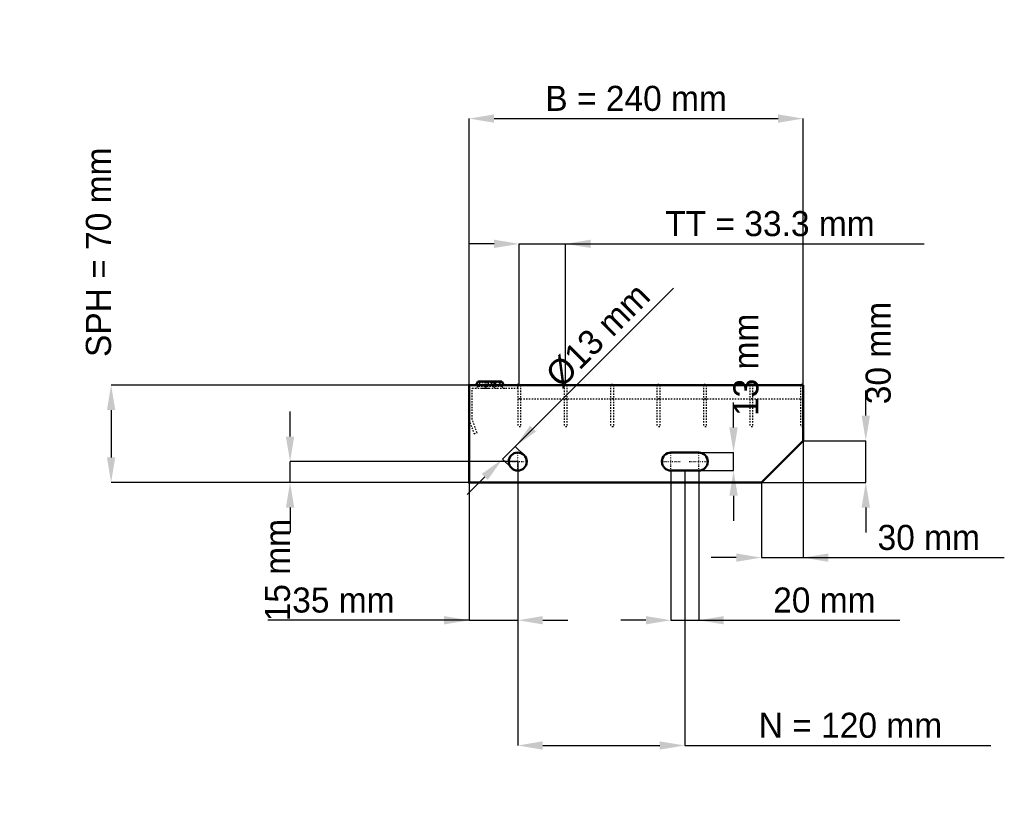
# Model space of a CAD drawing. Header units: millimetres. Extents: x -323 to 385, y -231 to 333.
import ezdxf

# ---------------------------------------------------------------- set-up
doc = ezdxf.new("R2010")
doc.units = ezdxf.units.MM
doc.linetypes.add('Center', pattern=[1.5, 0.45, -0.5, 0.05, -0.5])
doc.linetypes.add('Dashed', pattern=[2, 1, -1])
for name, color, linetype, lineweight in [('2d ConnectionPoints', 7, 'Continuous', 50), ('AM_0', 7, 'Continuous', 50), ('AM_5', 3, 'Continuous', 25), ('AM_7', 7, 'Center', 25), ('AM_9', 6, 'Dashed', 25)]:
    doc.layers.add(name, color=color, linetype=linetype, lineweight=lineweight)
doc.dimstyles.new('ISO-25', dxfattribs={"dimtxt": 2.5, "dimasz": 2.5, "dimexe": 1.25, "dimexo": 0.625, "dimtad": 1, "dimtxsty": 'Standard', "dimcen": 2.5, "dimadec": 0, "dimazin": 0, "dimtfac": 1, "dimtmove": 0, "dimatfit": 3, "dimfxl": 1, "dimarcsym": 0})

# ---------------------------------------------------------------- blocks, each defined once
blk = doc.blocks.new('1_240_2_33_33_6_VERTICAL_0_in_LPP23033112S119002407036350_0')
at = {"layer": 'AM_9'}
blk.add_line((35, 60), (240, 60), dxfattribs=at)
blk = doc.blocks.new('2_900_350_11_11_2_6_3_FRONT_0_in_LPP23033112S119002407036350_0')
at = {"layer": 'AM_0'}
for p, q in [((6.43, 72.46), (5.01, 70)), ((6.43, 72.46), (23.57, 72.46)), ((18.99, 70), (17.57, 72.46)), ((24.99, 70), (23.57, 72.46))]:
    blk.add_line(p, q, dxfattribs=at)
at = {"layer": 'AM_7'}
for p, q in [((12, 73), (12, 67.5)), ((18, 73), (18, 67.5))]:
    blk.add_line(p, q, dxfattribs=at)
at = {"layer": 'AM_9'}
for p, q in [((7.89, 71.62), (6.3, 68.87)), ((6.43, 72.46), (7.89, 71.62)), ((22.11, 71.62), (7.89, 71.62)), ((12.43, 72.46), (11.01, 70)), ((13.89, 71.62), (12.3, 68.87)), ((12.43, 72.46), (13.89, 71.62)), ((16.11, 71.62), (17.57, 72.46)), ((17.7, 68.87), (16.11, 71.62)), ((22.11, 71.62), (23.57, 72.46)), ((23.7, 68.87), (22.11, 71.62)), ((2.25, 45.4), (2.25, 67.75)), ((2.25, 67.75), (35, 67.75)), ((23.7, 68.87), (6.3, 68.87)), ((8.92, 67.75), (10.85, 67.82)), ((35, 67.75), (35, 70)), ((0, 45), (3.64, 35)), ((5.75, 35.77), (2.25, 45.4)), ((3.64, 35), (5.75, 35.77))]:
    blk.add_line(p, q, dxfattribs=at)
blk.add_lwpolyline([(10.85, 67.82), (12, 67.84), (13.54, 67.8), (15.08, 67.75)], dxfattribs=at)
for centre, start, end in [((4.35, 70), 270, 330), ((10.35, 70), 270, 330), ((19.65, 70), 210, 270), ((25.65, 70), 210, 270)]:
    blk.add_arc(centre, 2.25, start, end, dxfattribs=at)
blk = doc.blocks.new('3_900_0_30_11_11_2_3_HORIZONTAL_1_0_in_LPP23033112S119002407036350_0')
at = {"layer": 'AM_9'}
for p, q in [((238, 70), (238, 40)), ((240, 60), (238, 60)), ((240, 40), (238, 40))]:
    blk.add_line(p, q, dxfattribs=at)
blk = doc.blocks.new('4_900_0_30_11_11_2_3_HORIZONTAL_2_0_in_LPP23033112S119002407036350_0')
at = {"layer": 'AM_9'}
for p, q in [((201.65, 70), (201.65, 40)), ((203.65, 70), (203.65, 40)), ((203.65, 60), (201.65, 60)), ((203.65, 40), (201.65, 40))]:
    blk.add_line(p, q, dxfattribs=at)
blk = doc.blocks.new('5_900_0_30_11_11_2_3_HORIZONTAL_3_0_in_LPP23033112S119002407036350_0')
at = {"layer": 'AM_9'}
for p, q in [((168.32, 70), (168.32, 40)), ((170.32, 70), (170.32, 40)), ((170.32, 60), (168.32, 60)), ((170.32, 40), (168.32, 40))]:
    blk.add_line(p, q, dxfattribs=at)
blk = doc.blocks.new('6_900_0_30_11_11_2_3_HORIZONTAL_4_0_in_LPP23033112S119002407036350_0')
at = {"layer": 'AM_9'}
for p, q in [((134.99, 70), (134.99, 40)), ((136.99, 70), (136.99, 40)), ((136.99, 60), (134.99, 60)), ((136.99, 40), (134.99, 40))]:
    blk.add_line(p, q, dxfattribs=at)
blk = doc.blocks.new('7_900_0_30_11_11_2_3_HORIZONTAL_5_0_in_LPP23033112S119002407036350_0')
at = {"layer": 'AM_9'}
for p, q in [((101.66, 70), (101.66, 40)), ((103.66, 70), (103.66, 40)), ((103.66, 60), (101.66, 60)), ((103.66, 40), (101.66, 40))]:
    blk.add_line(p, q, dxfattribs=at)
blk = doc.blocks.new('8_900_0_30_11_11_2_3_HORIZONTAL_6_0_in_LPP23033112S119002407036350_0')
at = {"layer": 'AM_9'}
for p, q in [((68.33, 70), (68.33, 40)), ((70.33, 70), (70.33, 40)), ((70.33, 60), (68.33, 60)), ((70.33, 40), (68.33, 40))]:
    blk.add_line(p, q, dxfattribs=at)
blk = doc.blocks.new('9_900_0_30_11_11_2_3_HORIZONTAL_7_0_in_LPP23033112S119002407036350_0')
at = {"layer": 'AM_9'}
for p, q in [((35, 70), (35, 40)), ((37, 70), (37, 40)), ((37, 60), (35, 60)), ((37, 40), (35, 40))]:
    blk.add_line(p, q, dxfattribs=at)
blk = doc.blocks.new('10_240_900_350_2_33_33_6_70_3_LEFT_0_in_LPP23033112S119002407036350_0')
at = {"layer": 'AM_0'}
for p, q in [((240, 70), (0, 70)), ((0, 70), (0, 0)), ((240, 30), (240, 70)), ((210, 0), (240, 30)), ((165, 21.5), (145, 21.5)), ((145, 8.5), (165, 8.5)), ((0, 0), (210, 0))]:
    blk.add_line(p, q, dxfattribs=at)
blk.add_circle((35, 15), 6.5, dxfattribs=at)
for centre, start, end in [((145, 15), 90, 270), ((165, 15), 270, 90)]:
    blk.add_arc(centre, 6.5, start, end, dxfattribs=at)
at = {"layer": 'AM_7'}
for p, q in [((35, 8.175), (35, 21.825)), ((145, 8.175), (145, 21.825)), ((165, 8.175), (165, 21.825)), ((28.175, 15), (41.825, 15)), ((138.175, 15), (151.825, 15)), ((158.175, 15), (171.825, 15))]:
    blk.add_line(p, q, dxfattribs=at)
blk = doc.blocks.new('*D11')
at = {"layer": 'AM_5', "color": 0, "lineweight": -2}
for p, q in [((0, 70), (0, 261.46)), ((18, 261.46), (222, 261.46)), ((240, 70), (240, 261.46))]:
    blk.add_line(p, q, dxfattribs=at)
at = {"layer": 'AM_5', "color": 0}
for points in [[(18, 264.46), (18, 258.46), (0, 261.46)], [(222, 258.46), (222, 264.46), (240, 261.46)]]:
    blk.add_solid(points, dxfattribs=at)
at = {"layer": 'Defpoints', "color": 0}
for p in [(240, 261.46), (0, 70), (240, 70)]:
    blk.add_point(p, dxfattribs=at)
at = {"layer": 'AM_5', "color": 0, "insert": (120, 275.86), "char_height": 18, "attachment_point": 5}
blk.add_mtext('B = 240 mm', dxfattribs=at)
blk = doc.blocks.new('*D12')
at = {"layer": 'AM_5', "color": 0, "lineweight": -2}
for p, q in [((18, 171.46), (0, 171.46)), ((36, 70), (36, 171.46)), ((36, 171.46), (69.33, 171.46)), ((69.33, 70), (69.33, 171.46)), ((69.33, 171.46), (326.99, 171.46)), ((87.33, 171.46), (105.33, 171.46))]:
    blk.add_line(p, q, dxfattribs=at)
at = {"layer": 'AM_5', "color": 0}
for points in [[(18, 168.46), (18, 174.46), (36, 171.46)], [(87.33, 174.46), (87.33, 168.46), (69.33, 171.46)]]:
    blk.add_solid(points, dxfattribs=at)
at = {"layer": 'Defpoints', "color": 0}
for p in [(69.33, 171.46), (36, 70), (69.33, 70)]:
    blk.add_point(p, dxfattribs=at)
at = {"layer": 'AM_5', "color": 0, "insert": (216.16, 185.86), "char_height": 18, "attachment_point": 5}
blk.add_mtext('TT = 33.3 mm', dxfattribs=at)
blk = doc.blocks.new('*D13')
at = {"layer": 'AM_5', "color": 0, "lineweight": -2}
for p, q in [((0, 70), (-257.14, 70)), ((-257.14, 52), (-257.14, 18)), ((0, 0), (-257.14, 0))]:
    blk.add_line(p, q, dxfattribs=at)
at = {"layer": 'AM_5', "color": 0}
for points in [[(-254.14, 52), (-260.14, 52), (-257.14, 70)], [(-260.14, 18), (-254.14, 18), (-257.14, 0)]]:
    blk.add_solid(points, dxfattribs=at)
at = {"layer": 'Defpoints', "color": 0}
for p in [(0, 70), (-257.14, 0), (0, 0)]:
    blk.add_point(p, dxfattribs=at)
at = {"layer": 'AM_5', "color": 0, "insert": (-266.14, 165.4), "char_height": 18, "attachment_point": 5, "rotation": 90}
blk.add_mtext('SPH = 70 mm', dxfattribs=at)
blk = doc.blocks.new('*D14')
at = {"layer": 'AM_5', "color": 0, "lineweight": -2}
for p, q in [((-128.57, 33), (-128.57, 51)), ((35, 15), (-128.57, 15)), ((-128.57, 0), (-128.57, 15)), ((0, 0), (-128.57, 0)), ((-128.57, -18), (-128.57, -36))]:
    blk.add_line(p, q, dxfattribs=at)
at = {"layer": 'AM_5', "color": 0}
for points in [[(-131.57, 33), (-125.57, 33), (-128.57, 15)], [(-125.57, -18), (-131.57, -18), (-128.57, 0)]]:
    blk.add_solid(points, dxfattribs=at)
at = {"layer": 'Defpoints', "color": 0}
for p in [(-128.57, 15), (35, 15), (0, 0)]:
    blk.add_point(p, dxfattribs=at)
at = {"layer": 'AM_5', "color": 0, "insert": (-137.57, -63), "char_height": 18, "attachment_point": 5, "rotation": 90}
blk.add_mtext('15 mm', dxfattribs=at)
blk = doc.blocks.new('*D15')
at = {"layer": 'AM_5', "color": 0, "lineweight": -2}
for p, q in [((35, 15), (35, -99)), ((0, 0), (0, -99)), ((0, -99), (-144.51, -99)), ((-18, -99), (-36, -99)), ((0, -99), (35, -99)), ((53, -99), (71, -99))]:
    blk.add_line(p, q, dxfattribs=at)
at = {"layer": 'AM_5', "color": 0}
for points in [[(-18, -102), (-18, -96), (0, -99)], [(53, -96), (53, -102), (35, -99)]]:
    blk.add_solid(points, dxfattribs=at)
at = {"layer": 'Defpoints', "color": 0}
for p in [(35, 15), (0, 0), (35, -99)]:
    blk.add_point(p, dxfattribs=at)
at = {"layer": 'AM_5', "color": 0, "insert": (-90.26, -84.6), "char_height": 18, "attachment_point": 5}
blk.add_mtext('35 mm', dxfattribs=at)
blk = doc.blocks.new('*D16')
at = {"layer": 'AM_5', "color": 0, "lineweight": -2}
for p, q in [((145, 8.5), (145, -99)), ((165, 8.5), (165, -99)), ((127, -99), (109, -99)), ((145, -99), (165, -99)), ((165, -99), (309.51, -99)), ((183, -99), (201, -99))]:
    blk.add_line(p, q, dxfattribs=at)
at = {"layer": 'AM_5', "color": 0}
for points in [[(127, -102), (127, -96), (145, -99)], [(183, -96), (183, -102), (165, -99)]]:
    blk.add_solid(points, dxfattribs=at)
at = {"layer": 'Defpoints', "color": 0}
for p in [(145, 8.5), (165, 8.5), (165, -99)]:
    blk.add_point(p, dxfattribs=at)
at = {"layer": 'AM_5', "color": 0, "insert": (255.26, -84.6), "char_height": 18, "attachment_point": 5}
blk.add_mtext('20 mm', dxfattribs=at)
blk = doc.blocks.new('*D17')
at = {"layer": 'AM_5', "color": 0, "lineweight": -2}
for p, q in [((190, 39.5), (190, 57.5)), ((165, 21.5), (190, 21.5)), ((190, 8.5), (190, 21.5)), ((165, 8.5), (190, 8.5)), ((190, -9.5), (190, -27.5))]:
    blk.add_line(p, q, dxfattribs=at)
at = {"layer": 'AM_5', "color": 0}
for points in [[(187, 39.5), (193, 39.5), (190, 21.5)], [(193, -9.5), (187, -9.5), (190, 8.5)]]:
    blk.add_solid(points, dxfattribs=at)
at = {"layer": 'Defpoints', "color": 0}
for p in [(165, 21.5), (190, 21.5), (165, 8.5)]:
    blk.add_point(p, dxfattribs=at)
at = {"layer": 'AM_5', "color": 0, "insert": (199, 84.5), "char_height": 18, "attachment_point": 5, "rotation": 90}
blk.add_mtext('13 mm', dxfattribs=at)
blk = doc.blocks.new('*D18')
at = {"layer": 'AM_5', "color": 0, "lineweight": -2}
for p, q in [((285, 48), (285, 66)), ((240, 30), (285, 30)), ((285, 0), (285, 30)), ((210, 0), (285, 0)), ((285, -18), (285, -36))]:
    blk.add_line(p, q, dxfattribs=at)
at = {"layer": 'AM_5', "color": 0}
for points in [[(282, 48), (288, 48), (285, 30)], [(288, -18), (282, -18), (285, 0)]]:
    blk.add_solid(points, dxfattribs=at)
at = {"layer": 'Defpoints', "color": 0}
for p in [(240, 30), (285, 30), (210, 0)]:
    blk.add_point(p, dxfattribs=at)
at = {"layer": 'AM_5', "color": 0, "insert": (294, 93), "char_height": 18, "attachment_point": 5, "rotation": 90}
blk.add_mtext('30 mm', dxfattribs=at)
blk = doc.blocks.new('*D19')
at = {"layer": 'AM_5', "color": 0, "lineweight": -2}
for p, q in [((240, 30), (240, -54)), ((210, 0), (210, -54)), ((192, -54), (174, -54)), ((210, -54), (240, -54)), ((240, -54), (384.51, -54)), ((258, -54), (276, -54))]:
    blk.add_line(p, q, dxfattribs=at)
at = {"layer": 'AM_5', "color": 0}
for points in [[(192, -57), (192, -51), (210, -54)], [(258, -51), (258, -57), (240, -54)]]:
    blk.add_solid(points, dxfattribs=at)
at = {"layer": 'Defpoints', "color": 0}
for p in [(240, 30), (210, 0), (240, -54)]:
    blk.add_point(p, dxfattribs=at)
at = {"layer": 'AM_5', "color": 0, "insert": (330.26, -39.6), "char_height": 18, "attachment_point": 5}
blk.add_mtext('30 mm', dxfattribs=at)
blk = doc.blocks.new('*D20')
at = {"layer": 'AM_5', "color": 0, "lineweight": -2}
for p, q in [((35, 15), (35, -189)), ((155, 8.5), (155, -189)), ((53, -189), (137, -189)), ((155, -189), (374.94, -189))]:
    blk.add_line(p, q, dxfattribs=at)
at = {"layer": 'AM_5', "color": 0}
for points in [[(53, -186), (53, -192), (35, -189)], [(137, -192), (137, -186), (155, -189)]]:
    blk.add_solid(points, dxfattribs=at)
at = {"layer": 'Defpoints', "color": 0}
for p in [(35, 15), (155, 8.5), (155, -189)]:
    blk.add_point(p, dxfattribs=at)
at = {"layer": 'AM_5', "color": 0, "insert": (273.97, -174.6), "char_height": 18, "attachment_point": 5}
blk.add_mtext('N = 120 mm', dxfattribs=at)
blk = doc.blocks.new('*D21')
at = {"layer": 'AM_5', "color": 0, "lineweight": -2}
for p, q in [((33.23, 25.96), (146.94, 139.66)), ((45.96, 38.69), (58.69, 51.42)), ((24.04, 16.77), (33.23, 25.96)), ((39.6, 19.6), (33.23, 25.96)), ((30.4, 10.4), (24.04, 16.77)), ((11.31, 4.04), (-1.42, -8.69))]:
    blk.add_line(p, q, dxfattribs=at)
at = {"layer": 'AM_5', "color": 0}
for points in [[(43.84, 40.81), (48.08, 36.57), (33.23, 25.96)], [(13.43, 1.92), (9.19, 6.16), (24.04, 16.77)]]:
    blk.add_solid(points, dxfattribs=at)
at = {"layer": 'Defpoints', "color": 0}
for p in [(33.23, 25.96), (39.6, 19.6), (30.4, 10.4)]:
    blk.add_point(p, dxfattribs=at)
at = {"layer": 'AM_5', "color": 0, "insert": (92.63, 105.72), "char_height": 18, "attachment_point": 5, "rotation": 45}
blk.add_mtext('Ø13 mm', dxfattribs=at)

msp = doc.modelspace()

# ---------------------------------------------------------------- linework, layer by layer
at = {"layer": '2d ConnectionPoints'}
for p in [(0, 70), (0, 70), (0, 70), (0, 70), (0, 70), (0, 70), (35, 70), (36, 70), (36, 70), (69.33, 70), (69.33, 70), (102.66, 70), (102.66, 70), (135.99, 70), (135.99, 70), (169.32, 70), (169.32, 70), (202.65, 70), (202.65, 70), (239, 70), (0, 0), (0, 0)]:
    msp.add_point(p, dxfattribs=at)

# ---------------------------------------------------------------- block references
for name in ['2_900_350_11_11_2_6_3_FRONT_0_in_LPP23033112S119002407036350_0', '10_240_900_350_2_33_33_6_70_3_LEFT_0_in_LPP23033112S119002407036350_0', '9_900_0_30_11_11_2_3_HORIZONTAL_7_0_in_LPP23033112S119002407036350_0', '8_900_0_30_11_11_2_3_HORIZONTAL_6_0_in_LPP23033112S119002407036350_0', '7_900_0_30_11_11_2_3_HORIZONTAL_5_0_in_LPP23033112S119002407036350_0', '6_900_0_30_11_11_2_3_HORIZONTAL_4_0_in_LPP23033112S119002407036350_0', '5_900_0_30_11_11_2_3_HORIZONTAL_3_0_in_LPP23033112S119002407036350_0', '4_900_0_30_11_11_2_3_HORIZONTAL_2_0_in_LPP23033112S119002407036350_0', '3_900_0_30_11_11_2_3_HORIZONTAL_1_0_in_LPP23033112S119002407036350_0', '1_240_2_33_33_6_VERTICAL_0_in_LPP23033112S119002407036350_0']:
    msp.add_blockref(name, (0, 0))

# ---------------------------------------------------------------- dimensions: what is measured, and where the dimension line sits
at = {"layer": 'AM_5'}
for base, p1, p2, text, picture, middle in [((240, 261.46), (0, 70), (240, 70), 'B = 240 mm', '*D11', (120, 261.46)), ((69.33, 171.46), (36, 70), (69.33, 70), 'TT = 33.3 mm', '*D12', (216.159, 171.46)), ((240, -54), (210, 0), (240, 30), '30 mm', '*D19', (330.257, -54)), ((35, -99), (0, 0), (35, 15), '35 mm', '*D15', (-90.257, -99)), ((155, -189), (35, 15), (155, 8.5), 'N = 120 mm', '*D20', (273.971, -189)), ((165, -99), (145, 8.5), (165, 8.5), '20 mm', '*D16', (255.257, -99))]:
    dim = msp.add_linear_dim(base=base, p1=p1, p2=p2, text=text, dimstyle='ISO-25', override={"dimtxt": 18, "dimasz": 18, "dimexe": 0, "dimexo": 0, "dimgap": 5.4}, dxfattribs=at)
    dim.commit()
    dim.dimension.update_dxf_attribs({"geometry": picture, "text_midpoint": middle, "dimtype": 160})
for base, p1, p2, text, picture, middle in [((-257.143, 0), (0, 70), (0, 0), 'SPH = 70 mm', '*D13', (-266.143, 165.4)), ((285, 30), (210, 0), (240, 30), '30 mm', '*D18', (294, 93)), ((190, 21.5), (165, 8.5), (165, 21.5), '13 mm', '*D17', (199, 84.5)), ((-128.571, 15), (0, 0), (35, 15), '15 mm', '*D14', (-137.571, -63))]:
    dim = msp.add_linear_dim(base=base, p1=p1, p2=p2, angle=90, text=text, dimstyle='ISO-25', override={"dimtxt": 18, "dimasz": 18, "dimexe": 0, "dimexo": 0, "dimgap": 5.4}, dxfattribs=at)
    dim.commit()
    dim.dimension.update_dxf_attribs({"geometry": picture, "text_midpoint": middle, "dimtype": 160, "text_rotation": 90})
dim = msp.add_linear_dim(base=(33.232, 25.96), p1=(30.404, 10.404), p2=(39.596, 19.596), angle=45, text='Ø13 mm', dimstyle='ISO-25', override={"dimtxt": 18, "dimasz": 18, "dimexe": 0, "dimexo": 0, "dimgap": 5.4}, dxfattribs=at)
dim.commit()
dim.dimension.update_dxf_attribs({"geometry": '*D21', "text_midpoint": (102.812, 95.539), "dimtype": 161})

doc.saveas('drawing.dxf')
